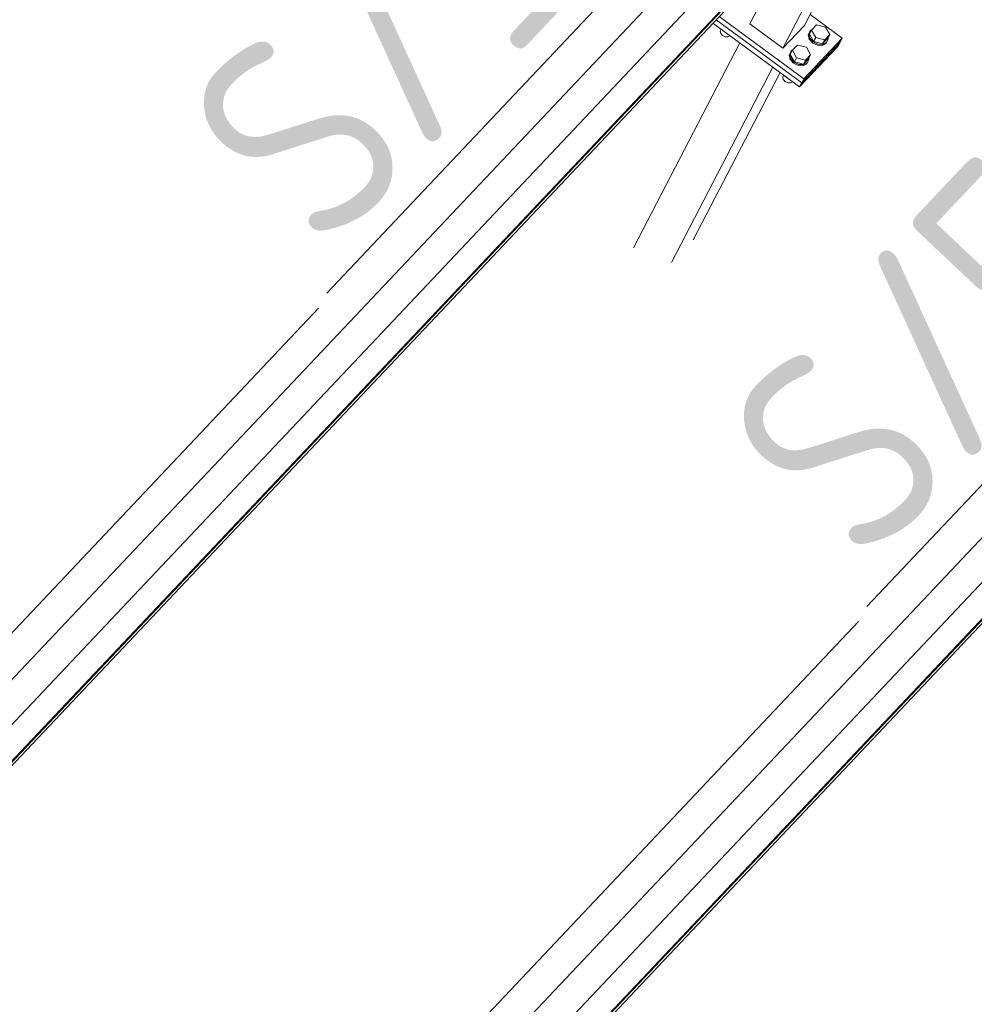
# Model space of a CAD drawing. Header units: millimetres. Extents: x -681 to 506, y -45 to 794.
# Tile 128 of 256: x -264 to -241, y 520 to 544. Entities that reach past the tile are written whole.
import ezdxf

# ---------------------------------------------------------------- set-up
doc = ezdxf.new("R2010")
doc.units = ezdxf.units.MM
doc.header["$LTSCALE"] = 0.6
doc.linetypes.add('XKITLINE00', pattern=[0])
for name, color, linetype, lineweight in [('Bolt', 7, 'Continuous', 0), ('Part', 2, 'Continuous', 0), ('PartMark', 3, 'Continuous', 0)]:
    doc.layers.add(name, color=color, linetype=linetype, lineweight=lineweight)
doc.styles.add('ISOCPEUR', font='ISOCPEUR.TTF')

msp = doc.modelspace()

# ---------------------------------------------------------------- linework, layer by layer
at = {"layer": 'Bolt', "color": 3, "linetype": 'XKITLINE00', "lineweight": 0}
for p, q in [((-246.818, 543.351), (-246.839, 543.304)), ((-246.839, 543.304), (-246.825, 543.248)), ((-246.818, 543.351), (-246.816, 543.355)), ((-246.753, 543.298), (-246.763, 543.316)), ((-246.753, 543.298), (-246.749, 543.306)), ((-246.731, 543.292), (-246.753, 543.298)), ((-244.679, 543.297), (-244.717, 543.211)), ((-244.703, 543.237), (-244.666, 543.324)), ((-244.69, 543.234), (-244.639, 543.333)), ((-244.679, 543.297), (-244.666, 543.324)), ((-244.666, 543.324), (-244.629, 543.343)), ((-244.639, 543.333), (-244.519, 543.46)), ((-244.539, 543.152), (-244.639, 543.333)), ((-244.519, 543.46), (-244.3, 543.406)), ((-244.3, 543.406), (-244.2, 543.225)), ((-246.825, 543.248), (-246.781, 543.199)), ((-246.781, 543.199), (-246.719, 543.17)), ((-246.719, 543.17), (-246.655, 543.168)), ((-246.655, 543.168), (-246.606, 543.194)), ((-246.606, 543.194), (-246.604, 543.198)), ((-244.717, 543.211), (-244.692, 543.109)), ((-244.678, 543.135), (-244.703, 543.237)), ((-244.692, 543.109), (-244.611, 543.019)), ((-244.69, 543.234), (-244.591, 543.053)), ((-244.598, 543.046), (-244.678, 543.135)), ((-244.591, 543.053), (-244.539, 543.152)), ((-244.32, 543.098), (-244.539, 543.152)), ((-244.371, 542.999), (-244.251, 543.126)), ((-244.371, 542.999), (-244.32, 543.098)), ((-244.2, 543.225), (-244.32, 543.098)), ((-244.239, 543.123), (-244.276, 543.036)), ((-244.251, 543.126), (-244.2, 543.225)), ((-244.243, 543.142), (-244.239, 543.123)), ((-245.164, 542.749), (-245.127, 542.835)), ((-245.151, 542.746), (-245.1, 542.845)), ((-245.14, 542.809), (-245.127, 542.835)), ((-245.127, 542.835), (-245.09, 542.855)), ((-245.1, 542.845), (-244.98, 542.971)), ((-245, 542.664), (-245.1, 542.845)), ((-244.98, 542.971), (-244.761, 542.917)), ((-244.761, 542.917), (-244.661, 542.737)), ((-244.611, 543.019), (-244.497, 542.965)), ((-244.483, 542.992), (-244.598, 543.046)), ((-244.591, 543.053), (-244.371, 542.999)), ((-244.497, 542.965), (-244.379, 542.962)), ((-244.365, 542.988), (-244.483, 542.992)), ((-244.379, 542.962), (-244.29, 543.01)), ((-244.276, 543.036), (-244.365, 542.988)), ((-244.29, 543.01), (-244.276, 543.036)), ((-245.14, 542.809), (-245.178, 542.722)), ((-245.178, 542.722), (-245.153, 542.621)), ((-245.139, 542.647), (-245.164, 542.749)), ((-245.153, 542.621), (-245.072, 542.531)), ((-245.151, 542.746), (-245.052, 542.565)), ((-245.059, 542.557), (-245.139, 542.647)), ((-245.052, 542.565), (-245, 542.664)), ((-244.781, 542.61), (-245, 542.664)), ((-244.832, 542.511), (-244.712, 542.638)), ((-244.832, 542.511), (-244.781, 542.61)), ((-244.661, 542.737), (-244.781, 542.61)), ((-244.7, 542.634), (-244.737, 542.548)), ((-244.712, 542.638), (-244.661, 542.737)), ((-244.704, 542.653), (-244.7, 542.634)), ((-245.072, 542.531), (-244.958, 542.477)), ((-244.944, 542.503), (-245.059, 542.557)), ((-245.052, 542.565), (-244.832, 542.511)), ((-244.958, 542.477), (-244.84, 542.474)), ((-244.826, 542.5), (-244.944, 542.503)), ((-244.84, 542.474), (-244.751, 542.522)), ((-244.737, 542.548), (-244.826, 542.5)), ((-244.751, 542.522), (-244.737, 542.548)), ((-245.312, 542.242), (-245.333, 542.194)), ((-245.333, 542.194), (-245.319, 542.139)), ((-245.319, 542.139), (-245.275, 542.09)), ((-245.312, 542.242), (-245.31, 542.246)), ((-245.247, 542.188), (-245.257, 542.207)), ((-245.247, 542.188), (-245.243, 542.196)), ((-245.225, 542.183), (-245.247, 542.188)), ((-245.275, 542.09), (-245.213, 542.061)), ((-245.213, 542.061), (-245.148, 542.059)), ((-245.148, 542.059), (-245.1, 542.085)), ((-245.1, 542.085), (-245.097, 542.089))]:
    msp.add_line(p, q, dxfattribs=at)
at = {"layer": 'Part', "color": 2, "linetype": 'XKITLINE00', "lineweight": 0}
for p, q in [((-271.493, 519.639), (-232.297, 561.158)), ((-232.688, 559.662), (-271.884, 518.143)), ((-271.293, 517.782), (-232.097, 559.302)), ((-232.086, 559.426), (-271.282, 517.906)), ((-232.067, 559.415), (-271.264, 517.896)), ((-258.485, 512.087), (-219.289, 553.607)), ((-219.68, 552.111), (-258.876, 510.591)), ((-219.078, 551.875), (-258.274, 510.355)), ((-219.059, 551.864), (-258.256, 510.344)), ((-258.285, 510.231), (-219.089, 551.751)), ((-244.81, 543.445), (-242.056, 548.752)), ((-245.329, 542.896), (-242.575, 548.203)), ((-246.126, 543.483), (-245.022, 545.611)), ((-246.938, 543.582), (-244.873, 542.061)), ((-246.938, 543.582), (-244.873, 542.061)), ((-246.862, 543.662), (-244.822, 542.16)), ((-244.674, 543.707), (-243.899, 543.137)), ((-247.014, 543.501), (-244.925, 541.962)), ((-246.126, 543.483), (-245.329, 542.896)), ((-245.329, 542.896), (-244.81, 543.445)), ((-244.822, 542.16), (-243.899, 543.137)), ((-243.899, 543.137), (-243.951, 543.038)), ((-248.926, 538.087), (-246.365, 543.023)), ((-244.002, 542.939), (-244.925, 541.962)), ((-244.873, 542.061), (-243.951, 543.038)), ((-243.951, 543.038), (-244.873, 542.061)), ((-243.951, 543.038), (-244.002, 542.939)), ((-248.009, 537.73), (-245.568, 542.435)), ((-247.49, 538.279), (-245.398, 542.311)), ((-244.873, 542.061), (-244.822, 542.16)), ((-244.925, 541.962), (-244.873, 542.061)), ((-256.513, 536.634), (-272.18, 520.038)), ((-243.505, 529.082), (-259.172, 512.486))]:
    msp.add_line(p, q, dxfattribs=at)
at = {"layer": 'PartMark', "color": 1, "linetype": 'XKITLINE00', "lineweight": 0}
for p, q in [((-256.312, 536.993), (-248.999, 544.74)), ((-243.304, 529.442), (-235.99, 537.188))]:
    msp.add_line(p, q, dxfattribs=at)

# ---------------------------------------------------------------- texts
at = {"layer": 'PartMark', "color": 1, "style": 'ISOCPEUR', "width": 0.85}
for p in [(-256.336, 537.841), (-243.328, 530.29)]:
    msp.add_text('S/5', height=5, rotation=46.6502, dxfattribs=at).set_placement(p)

doc.saveas('drawing.dxf')
